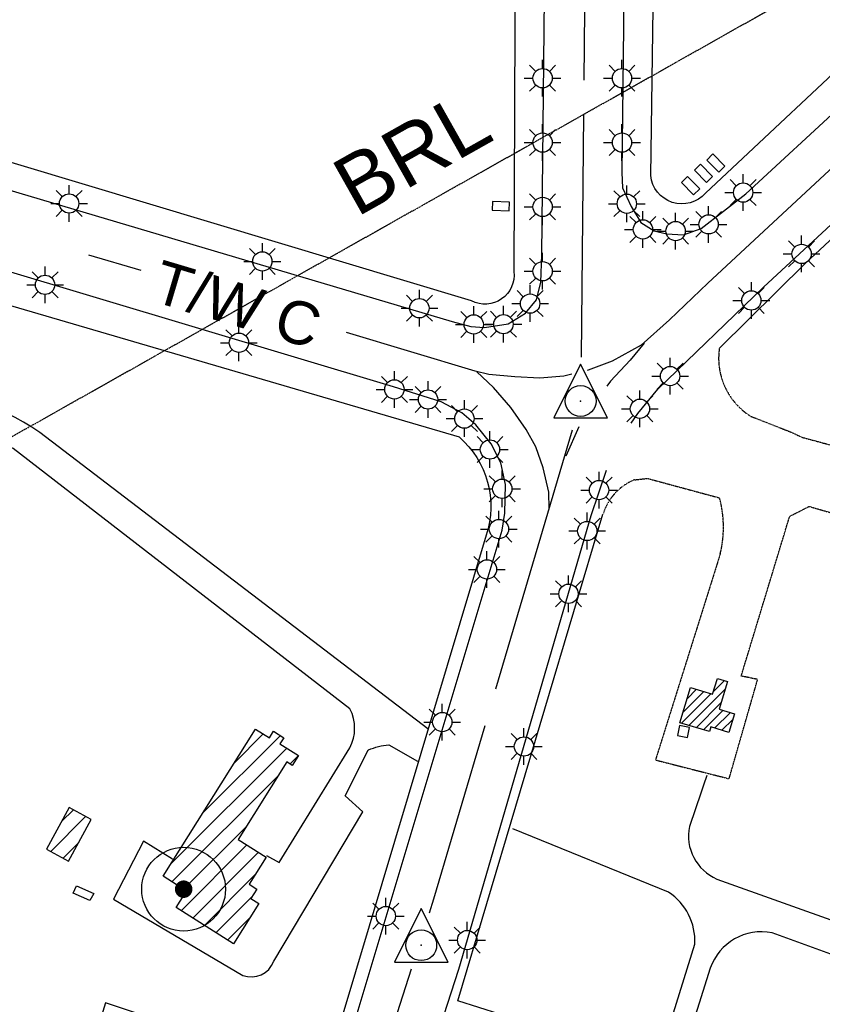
# Model space of a CAD drawing. Header units: feet. Extents: x 0 to 208040, y 0 to 211214.
# Tile 48 of 71: x 196863 to 197611, y 199630 to 200549. Entities that reach past the tile are written whole.
import ezdxf
from ezdxf.enums import TextEntityAlignment as Align

# ---------------------------------------------------------------- set-up
doc = ezdxf.new("R2010")
doc.units = ezdxf.units.FT
doc.header["$LTSCALE"] = 0.5
doc.header["$MEASUREMENT"] = 0
doc.header["$XCLIPFRAME"] = 0
doc.linetypes.add('HIDDEN2', pattern=[0.1875, 0.125, -0.0625])
doc.linetypes.add('PHANTOM2', pattern=[1.25, 0.625, -0.125, 0.125, -0.125, 0.125, -0.125])
doc.layers.get('0').update_dxf_attribs({"linetype": 'CONTINUOUS'})
for name, color, linetype in [('1-SIGNS', 5, 'CONTINUOUS'), ('ABBANDONTW', 5, 'HIDDEN2'), ('AIR-MARKING', 5, 'CONTINUOUS'), ('AIR-MARKINGADD', 5, 'CONTINUOUS'), ('AIR-PAVED-T', 7, 'CONTINUOUS'), ('BEACON', 5, 'CONTINUOUS'), ('f-apboundarytext', 42, 'CONTINUOUS'), ('F-BRL', 110, 'PHANTOM2'), ('F-BRLTEXT', 42, 'PHANTOM2'), ('HV-CONTROL', 11, 'CONTINUOUS'), ('image', 7, 'CONTINUOUS'), ('MA-BLDG', 11, 'CONTINUOUS'), ('MA-BLDGHATCH', 11, 'CONTINUOUS'), ('MI-BLDG', 11, 'CONTINUOUS'), ('R-PAVED', 11, 'CONTINUOUS'), ('RUNWAYLIGHTS', 11, 'CONTINUOUS'), ('TAXIWYPAVED', 5, 'CONTINUOUS'), ('Water', 5, 'CONTINUOUS')]:
    doc.layers.add(name, color=color, linetype=linetype)
doc.styles.add('ARIAL', font='ARIAL.TTF')
picture_1 = doc.add_image_def('image1.jpg', size_in_pixel=(2000, 2400))

# ---------------------------------------------------------------- blocks, each defined once
blk = doc.blocks.new('HV-CONTROL', base_point=(0.04, 18.84))
blk.add_lwpolyline([(-25.11, 3.17), (24.89, 3.17), (-0.11, 53.17)], close=True)
blk.add_circle((-0.1, 18.84), 14.38)
blk.add_point((-0.1, 18.84))

msp = doc.modelspace()

# ---------------------------------------------------------------- hatches: boundary and pattern name
at = {"layer": 'MA-BLDGHATCH'}
h = msp.add_hatch(dxfattribs=at)
h.set_pattern_fill('ANSI31', color=256, scale=100, style=0)
h.paths.add_polyline_path([(196929.28, 199802.63), (196908.85, 199813.87), (196887.6, 199775.27), (196908.04, 199764.03)])
at = {"layer": 'Water'}
h = msp.add_hatch(dxfattribs=at)
h.set_pattern_fill('DOTS', color=256, scale=200, angle=20, style=0)
edge = h.paths.add_edge_path()
edge.add_line((196741.24, 200506.54), (196733.19, 200508.29))
edge.add_line((196733.19, 200508.29), (196719.51, 200518.38))
edge.add_line((196719.51, 200518.38), (196712.29, 200522.51))
edge.add_line((196712.29, 200522.51), (196695.82, 200529.9))
edge.add_line((196695.82, 200529.9), (196679.46, 200535.91))
edge.add_line((196679.46, 200535.91), (196664.75, 200544.2))
edge.add_line((196664.75, 200544.2), (196660.92, 200551.51))
edge.add_line((196660.92, 200551.51), (196662.12, 200559.62))
edge.add_line((196662.12, 200559.62), (196664.42, 200567.6))
edge.add_line((196664.42, 200567.6), (196668.31, 200575.13))
edge.add_line((196668.31, 200575.13), (196674.03, 200581.89))
edge.add_line((196674.03, 200581.89), (196694.21, 200597.16))
edge.add_line((196694.21, 200597.16), (196768.63, 200641.93))
edge.add_line((196768.63, 200641.93), (196807.04, 200669.95))
edge.add_line((196807.04, 200669.95), (196817.29, 200673.52))
edge.add_line((196817.29, 200673.52), (196823.52, 200674.65))
edge.add_line((196823.52, 200674.65), (196832.94, 200677.69))
edge.add_line((196832.94, 200677.69), (196847.85, 200687.8))
edge.add_line((196847.85, 200687.8), (196878.56, 200706.26))
edge.add_line((196878.56, 200706.26), (196884.94, 200711.57))
edge.add_line((196884.94, 200711.57), (196892.78, 200717.28))
edge.add_line((196892.78, 200717.28), (196899.89, 200723.03))
edge.add_line((196899.89, 200723.03), (196906.46, 200726.31))
edge.add_line((196906.46, 200726.31), (196924.64, 200736.42))
edge.add_line((196924.64, 200736.42), (196957.12, 200753.57))
edge.add_line((196957.12, 200753.57), (196965.74, 200759.18))
edge.add_line((196965.74, 200759.18), (197105.19, 200838.8))
edge.add_line((197105.19, 200838.8), (197130.66, 200849.89))
edge.add_line((197130.66, 200849.89), (197137.97, 200853.72))
edge.add_line((197137.97, 200853.72), (197148.97, 200858.51))
edge.add_line((197148.97, 200858.51), (197161.6, 200865.58))
edge.add_line((197161.6, 200865.58), (197194.7, 200885.68))
edge.add_line((197194.7, 200885.68), (197201.66, 200891.21))
edge.add_line((197201.66, 200891.21), (197208.97, 200895.04))
edge.add_line((197208.97, 200895.04), (197216.56, 200891.69))
edge.add_line((197216.56, 200891.69), (197214.27, 200883.71))
edge.add_line((197214.27, 200883.71), (197206.59, 200879.09))
edge.add_line((197206.59, 200879.09), (197198.13, 200874.84))
edge.add_line((197198.13, 200874.84), (197190.69, 200869.93))
edge.add_line((197190.69, 200869.93), (197176.87, 200859.7))
edge.add_line((197176.87, 200859.7), (197129.66, 200834.06))
edge.add_line((197129.66, 200834.06), (197096.04, 200811.82))
edge.add_line((197096.04, 200811.82), (197016.48, 200770.11))
edge.add_line((197016.48, 200770.11), (196985.34, 200750.33))
edge.add_line((196985.34, 200750.33), (196929.29, 200721.86))
edge.add_line((196929.29, 200721.86), (196904.85, 200712.58))
edge.add_line((196904.85, 200712.58), (196897.48, 200708.2))
edge.add_line((196897.48, 200708.2), (196870.06, 200684.97))
edge.add_line((196870.06, 200684.97), (196853.07, 200673.45))
edge.add_line((196853.07, 200673.45), (196846.62, 200667.6))
edge.add_line((196846.62, 200667.6), (196838.72, 200658.61))
edge.add_line((196838.72, 200658.61), (196822.39, 200631.12))
edge.add_line((196822.39, 200631.12), (196795.23, 200590.05))
edge.add_line((196795.23, 200590.05), (196788.07, 200583.89))
edge.add_line((196788.07, 200583.89), (196780.02, 200578.92))
edge.add_arc((196843.77, 200501.53), 100.27, 129.47504, 160.59367)
edge.add_line((196749.19, 200534.84), (196741.24, 200506.54))
h.paths.add_polyline_path([(197699.59, 200631.62), (197693.45, 200626), (197668.56, 200607.97), (197661.24, 200601.67), (197647.16, 200586.8), (197630.76, 200573.29), (197622.9, 200569.52), (197615.5, 200574.49), (197616.98, 200582.57), (197631.12, 200595.51), (197638.01, 200600.49), (197655.5, 200616.35), (197666.35, 200629.4), (197673.7, 200635.97), (197681.95, 200638.32), (197689.38, 200633.62)])
h.paths.add_polyline_path([(197526.02, 200633.85), (197524.09, 200635.31), (197518.23, 200641.76), (197515.34, 200650.06), (197515.19, 200658.33), (197518.27, 200675.56), (197519.63, 200692.18), (197524.61, 200685.28), (197530.86, 200679.89), (197532.91, 200671.41), (197535.22, 200653.27), (197535.64, 200644.98), (197533.59, 200636.69), (197527.45, 200631.08)])
h.paths.add_polyline_path([(197589.57, 201099.49), (197585.24, 201088.22), (197580.77, 201082.35), (197575.96, 201078.57), (197566.69, 201074.8), (197544.96, 201067.79), (197536.82, 201066.25), (197537, 201075.02), (197542.9, 201080.94), (197556.39, 201090.66), (197563.25, 201094.1)])
h.paths.add_polyline_path([(197830.86, 201012.91), (197851.96, 200986.02), (197868.52, 200955.53), (197880.61, 200938.74), (197896.6, 200910.51), (197912.52, 200886.42), (197919.38, 200881.51), (197936.9, 200873.72), (197945.07, 200873.05), (197932.45, 200861.31), (197924.93, 200858.05), (197901.84, 200884.35), (197832.46, 201005.31)])
h.paths.add_polyline_path([(197815.04, 200397.33), (197796.06, 200380.55), (197771.91, 200356.93), (197765.01, 200351.95), (197749.19, 200345.8), (197751.57, 200354.6), (197774.68, 200378.61), (197787.28, 200395.02), (197792.95, 200401.25), (197801.54, 200409.05), (197808.68, 200413.73), (197817.13, 200415.51), (197819.51, 200407.54), (197814.63, 200400.95)])

# ---------------------------------------------------------------- linework, layer by layer
at = {"layer": '1-SIGNS'}
for p, q in [((197508.67, 200423.35), (197502.97, 200417.73)), ((197502.97, 200417.73), (197514.2, 200406.33)), ((197519.9, 200411.95), (197508.67, 200423.35)), ((197497.17, 200413.85), (197491.47, 200408.23)), ((197491.47, 200408.23), (197502.7, 200396.83)), ((197508.4, 200402.45), (197497.17, 200413.85)), ((197514.2, 200406.33), (197519.9, 200411.95)), ((197485.17, 200402.35), (197479.47, 200396.73)), ((197479.47, 200396.73), (197490.7, 200385.33)), ((197496.4, 200390.95), (197485.17, 200402.35)), ((197502.7, 200396.83), (197508.4, 200402.45)), ((197490.7, 200385.33), (197496.4, 200390.95)), ((197303.29, 200379.05), (197302.9, 200371.06)), ((197319.27, 200378.27), (197303.29, 200379.05)), ((197318.88, 200370.28), (197319.27, 200378.27)), ((197302.9, 200371.06), (197318.88, 200370.28))]:
    msp.add_line(p, q, dxfattribs=at)
at = {"layer": 'ABBANDONTW', "elevation": 14.38}
for points in [[(197591.54, 200159.28), (197660.31, 200140.65, 0.372139), (197717.37, 200163.5), (197741.82, 200242.32), (197729.41, 200261.06), (197770.74, 200297.39), (197796.07, 200319.64), (197813.37, 200324.25), (197843.53, 200318.85), (197802.56, 200141.88, 0.229983), (197828.31, 200093.29), (198034.36, 200030.28, 0.439383), (198080.28, 200083), (198068.58, 200122.28), (198096.4, 200227.92), (198291.84, 200182.63), (198238.07, 200083.36, 0.340781)], [(197514.75, 200242.08, 0.297439), (197544.03, 200178.76), (197581.64, 200163.99), (197591.54, 200159.28)]]:
    msp.add_lwpolyline(points, format="xyb", dxfattribs=at)
at = {"layer": 'AIR-MARKING'}
for p, q in [((197431.69, 201173.76), (197423.95, 200406.14)), ((197539.58, 200386.25, 4), (198240.13, 201035.44, 4)), ((197349.14, 200329.27), (197356.72, 201017.29)), ((197423.95, 200406.14, 4), (197424.5, 200391.79, 4)), ((197424.5, 200391.79, 4), (197432.4, 200374.39, 4)), ((197497.66, 200353.96, 4), (197539.58, 200386.25, 4)), ((197432.4, 200374.39, 4), (197441.42, 200359.61, 4)), ((197441.42, 200359.61, 4), (197453.96, 200351.57, 4)), ((197453.96, 200351.57, 4), (197465.47, 200348.87, 4)), ((197481.3, 200347.87, 4), (197497.66, 200353.96, 4)), ((197465.47, 200348.87, 4), (197481.3, 200347.87, 4)), ((197348.41, 200303.79, 4), (197349.14, 200329.27, 4)), ((197344.31, 200287.22, 4), (197348.41, 200303.79, 4)), ((197334.1, 200274.92, 4), (197344.31, 200287.22, 4)), ((197317.84, 200264.97, 4), (197334.1, 200274.92, 4)), ((197265.58, 200267.14, 4), (197283.18, 200262.36, 4)), ((197283.18, 200262.36, 4), (197295.99, 200261.44, 4)), ((197295.99, 200261.44, 4), (197317.84, 200264.97, 4)), ((197255.59, 200192.15, 4), (197211.04, 200206.34, 4)), ((197274.76, 200181.97, 4), (197255.59, 200192.15, 4)), ((197287.77, 200170.86, 4), (197274.76, 200181.97, 4)), ((197302.21, 200152.98, 4), (197287.77, 200170.86, 4)), ((197311.18, 200135.45, 4), (197302.21, 200152.98, 4)), ((197315.45, 200115.17, 4), (197311.18, 200135.45, 4)), ((197314.86, 200088.58, 4), (197315.45, 200115.17, 4)), ((197312.21, 200072.67, 4), (197314.86, 200088.58, 4)), ((197171.75, 199604.23, 4), (197312.21, 200072.67, 4))]:
    msp.add_line(p, q, dxfattribs=at)
for points, elevation in [([(197432.7, 200172.33), (197438.68, 200181.25), (197457.43, 200204.2), (197555.8, 200299.21), (198420.9, 201100.84), (198548.56, 201219.84)], 10.75), ([(197388.74, 200492.17), (197389.4, 200557.9)], 10.28), ([(197386.12, 200233.74), (197388.42, 200460.44)], 10.28), ([(197634.65, 200424.14), (197504.16, 200302.91), (197468.33, 200268.56), (197442, 200245.2), (197414.71, 200230.19), (197392.58, 200221.74), (197391.53, 200221.49)], 11.37), ([(197377.35, 200217.95), (197369.94, 200216.1), (197347.46, 200214.29), (197323.98, 200215.62), (197299.77, 200217.85), (197287.21, 200220.95), (197167.25, 200257)], 11.37), ([(197444.78, 200246.8), (197431.57, 200231), (197413.37, 200211.38), (197409.81, 200206.98)], 13.56), ([(197355.98, 200092.37), (197355.86, 200108.05), (197350.49, 200130.66), (197343.69, 200150.4), (197334.55, 200166.57), (197320.4, 200186.89), (197304.13, 200205.53), (197288.77, 200220.22)], 13.01), ([(197383.92, 200169.03), (197371.55, 200141.7)], 13.56), ([(197244.55, 199715.83), (197248.76, 199728.96), (197296.41, 199890.44)], 10.28), ([(196999.66, 198952.16), (197227.81, 199663.62)], 10.28)]:
    msp.add_lwpolyline(points, dxfattribs=dict(at, elevation=elevation))
at = {"layer": 'AIR-MARKINGADD'}
msp.add_line((197018.47, 198888.02, 10.28), (197272.01, 199663.08, 10.75), dxfattribs=at)
at = {"layer": 'BEACON', "const_width": 7.92}
msp.add_lwpolyline([(197011.98, 199735.37, 1), (197018.88, 199740.2, 1)], format="xyb", close=True, dxfattribs=at)
at = {"layer": 'BEACON'}
msp.add_circle((197015.43, 199737.79), 39.04, dxfattribs=at)
at = {"layer": 'MA-BLDG'}
for points, elevation in [([(197095.33, 199878.91), (197099.17, 199885.01), (197108.73, 199879), (197105.12, 199873.26), (197122.43, 199862.38), (197116.64, 199853.16), (197111.48, 199856.4), (197066.14, 199784.23), (197092.29, 199767.8), (197076.36, 199742.43), (197083.57, 199737.9), (197078.07, 199729.14), (197085.58, 199724.43), (197062.04, 199686.96), (197008.52, 199720.58), (197018.22, 199736.03), (196996.18, 199749.87), (197082.35, 199887.06)], 24.21), ([(196908.85, 199813.87), (196887.6, 199775.27), (196908.04, 199764.03), (196929.28, 199802.63)], 18.47)]:
    msp.add_lwpolyline(points, close=True, dxfattribs=dict(at, elevation=elevation))
at = {"layer": 'MI-BLDG'}
msp.add_lwpolyline([(196928.09, 199727.22), (196912.49, 199734.2), (196915.6, 199741.08), (196931.66, 199733.65)], close=True, dxfattribs=at)
at = {"layer": 'R-PAVED'}
msp.add_line((197512.54, 199747.27), (197916.7, 199602.38), dxfattribs=at)
for points, elevation in [([(197242.91, 199887.37), (196881.25, 200163.74, 0.208852), (196612.35, 200210.88), (196507.1, 200191.93, -0.018647), (196500, 200192.17)], 11.92), ([(197092.59, 199769.18), (197104.48, 199762.59), (197170.39, 199869.63, 0.241778), (197170.44, 199905.91), (196856.43, 200148.73, 0.199834), (196611.31, 200182.69), (196500, 200160.36)], 24.48), ([(197004.93, 199765.92), (196977.87, 199782.65), (196949.92, 199728.42), (197070.66, 199657.36, 0.410373), (197099.39, 199670.55), (197182.49, 199809.97), (197166.05, 199824.78), (197187.45, 199867.4), (197187.72, 199867.37), (197187.75, 199867.64, -0.089698), (197206.71, 199872.33), (197206.71, 199872.33), (197233.34, 199857.28)], 27.21), ([(197413.32, 199587.89), (197419.2, 199588.14, 0.378015), (197467.71, 199608.4), (197491.8, 199686.44), (197491.83, 199686.71, 0.270743), (197467.41, 199734.87), (197322.23, 199794.17)], 30.22), ([(197444.2, 199016.76, 0.193495), (197477.19, 199009.74), (197726, 199041.32, 0.117457), (197751.68, 199054.31, 0.211037), (197758.91, 199066.95), (197836.13, 199437.38), (197861.31, 199558.18), (197861.34, 199558.45), (197861.9, 199560.86, 0.287139), (197840.71, 199596.55), (197563.94, 199697.1, 0.373669), (197506.28, 199664.15), (197446.01, 199472.36), (197436.92, 199476.98, 0.361249), (197428.39, 199495.29)], 13.83)]:
    msp.add_lwpolyline(points, format="xyb", dxfattribs=dict(at, elevation=elevation))
msp.add_arc((197529.63, 199787.48), 43.69, 168.21639, 246.98043, dxfattribs=at)
at = {"layer": 'RUNWAYLIGHTS'}
for p, q in [((197350, 200503), (197350, 200511.1)), ((197424, 200503), (197424, 200511.1)), ((197343.64, 200500.36), (197337.91, 200506.09)), ((197356.36, 200500.36), (197362.09, 200506.09)), ((197417.64, 200500.36), (197411.91, 200506.09)), ((197430.36, 200500.36), (197436.09, 200506.09)), ((197332.9, 200494), (197341, 200494)), ((197359, 200494), (197367.1, 200494)), ((197406.9, 200494), (197415, 200494)), ((197433, 200494), (197441.1, 200494)), ((197343.64, 200487.64), (197337.91, 200481.91)), ((197350, 200476.9), (197350, 200485)), ((197356.36, 200487.64), (197362.09, 200481.91)), ((197417.64, 200487.64), (197411.91, 200481.91)), ((197424, 200476.9), (197424, 200485)), ((197430.36, 200487.64), (197436.09, 200481.91)), ((197343.64, 200440.36), (197337.91, 200446.09)), ((197350, 200443), (197350, 200451.1)), ((197356.36, 200440.36), (197362.09, 200446.09)), ((197417.64, 200440.36), (197411.91, 200446.09)), ((197424, 200443), (197424, 200451.1)), ((197430.36, 200440.36), (197436.09, 200446.09)), ((197332.9, 200434), (197341, 200434)), ((197359, 200434), (197367.1, 200434)), ((197406.9, 200434), (197415, 200434)), ((197433, 200434), (197441.1, 200434)), ((197343.64, 200427.64), (197337.91, 200421.91)), ((197350, 200416.9), (197350, 200425)), ((197356.36, 200427.64), (197362.09, 200421.91)), ((197417.64, 200427.64), (197411.91, 200421.91)), ((197424, 200416.9), (197424, 200425)), ((197430.36, 200427.64), (197436.09, 200421.91)), ((197530.57, 200393.74, 11.08), (197524.84, 200399.47, 11.08)), ((197536.93, 200396.38, 11.08), (197536.93, 200404.48, 11.08)), ((197543.3, 200393.74, 11.08), (197549.02, 200399.47, 11.08)), ((196902.31, 200383.55, 9.15), (196896.59, 200389.28, 9.15)), ((196908.68, 200386.19, 9.15), (196908.68, 200394.29, 9.15)), ((196915.04, 200383.55, 9.15), (196920.77, 200389.28, 9.15)), ((197350, 200383), (197350, 200391.1)), ((197422.14, 200383.36), (197416.41, 200389.09)), ((197428.5, 200386), (197428.5, 200394.1)), ((197434.86, 200383.36), (197440.59, 200389.09)), ((197519.83, 200387.38, 11.08), (197527.93, 200387.38, 11.08)), ((197545.93, 200387.38, 11.08), (197554.03, 200387.38, 11.08)), ((197343.64, 200380.36), (197337.91, 200386.09)), ((197356.36, 200380.36), (197362.09, 200386.09)), ((197530.57, 200381.01, 11.08), (197524.84, 200375.28, 11.08)), ((197536.93, 200370.28, 11.08), (197536.93, 200378.38, 11.08)), ((197543.3, 200381.01, 11.08), (197549.02, 200375.28, 11.08)), ((196891.58, 200377.19, 9.15), (196899.68, 200377.19, 9.15)), ((196902.31, 200370.83, 9.15), (196896.59, 200365.1, 9.15)), ((196915.04, 200370.83, 9.15), (196920.77, 200365.1, 9.15)), ((196917.68, 200377.19, 9.15), (196925.78, 200377.19, 9.15)), ((197332.9, 200374), (197341, 200374)), ((197359, 200374), (197367.1, 200374)), ((197411.4, 200377), (197419.5, 200377)), ((197422.14, 200370.64), (197416.41, 200364.91)), ((197434.86, 200370.64), (197440.59, 200364.91)), ((197437.5, 200377), (197445.6, 200377)), ((197443.5, 200362), (197443.5, 200370.1)), ((197498.4, 200364.11, 11.35), (197492.67, 200369.84, 11.35)), ((197504.76, 200366.74, 11.35), (197504.76, 200374.84, 11.35)), ((197511.13, 200364.11, 11.35), (197516.86, 200369.84, 11.35)), ((196908.68, 200360.09, 9.15), (196908.68, 200368.19, 9.15)), ((197343.64, 200367.64), (197337.91, 200361.91)), ((197350, 200356.9), (197350, 200365)), ((197356.36, 200367.64), (197362.09, 200361.91)), ((197428.5, 200359.9), (197428.5, 200368)), ((197437.14, 200359.36), (197431.41, 200365.09)), ((197449.86, 200359.36), (197455.59, 200365.09)), ((197467.64, 200357.86), (197461.91, 200363.59)), ((197474, 200360.5), (197474, 200368.6)), ((197480.36, 200357.86), (197486.09, 200363.59)), ((197426.4, 200353), (197434.5, 200353)), ((197452.5, 200353), (197460.6, 200353)), ((197456.9, 200351.5), (197465, 200351.5)), ((197483, 200351.5), (197491.1, 200351.5)), ((197487.66, 200357.74, 11.35), (197495.76, 200357.74, 11.35)), ((197498.4, 200351.38, 11.35), (197492.67, 200345.65, 11.35)), ((197511.13, 200351.38, 11.35), (197516.86, 200345.65, 11.35)), ((197513.76, 200357.74, 11.35), (197521.86, 200357.74, 11.35)), ((197437.14, 200346.64), (197431.41, 200340.91)), ((197443.5, 200335.9), (197443.5, 200344)), ((197449.86, 200346.64), (197455.59, 200340.91)), ((197467.64, 200345.14), (197461.91, 200339.41)), ((197474, 200334.4), (197474, 200342.5)), ((197480.36, 200345.14), (197486.09, 200339.41)), ((197504.76, 200340.64, 11.35), (197504.76, 200348.74, 11.35)), ((197585.06, 200336.52, 11.09), (197579.33, 200342.25, 11.09)), ((197591.43, 200339.16, 11.09), (197591.43, 200347.26, 11.09)), ((197597.79, 200336.52, 11.09), (197603.52, 200342.25, 11.09)), ((197343.64, 200320.36), (197337.91, 200326.09)), ((197350, 200323), (197350, 200331.1)), ((197356.36, 200320.36), (197362.09, 200326.09)), ((197574.33, 200330.16, 11.09), (197582.43, 200330.16, 11.09)), ((197585.06, 200323.8, 11.09), (197579.33, 200318.07, 11.09)), ((197597.79, 200323.8, 11.09), (197603.52, 200318.07, 11.09)), ((197600.43, 200330.16, 11.09), (197608.53, 200330.16, 11.09)), ((196886.23, 200310.37, 9.3), (196886.23, 200318.47, 9.3)), ((197332.9, 200314), (197341, 200314)), ((197359, 200314), (197367.1, 200314)), ((197591.43, 200313.06, 11.09), (197591.43, 200321.16, 11.09)), ((196879.87, 200307.74, 9.3), (196874.14, 200313.46, 9.3)), ((196892.6, 200307.74, 9.3), (196898.33, 200313.46, 9.3)), ((197343.64, 200307.64), (197337.91, 200301.91)), ((197350, 200296.9), (197350, 200305)), ((197356.36, 200307.64), (197362.09, 200301.91)), ((196869.13, 200301.37, 9.3), (196877.23, 200301.37, 9.3)), ((196895.23, 200301.37, 9.3), (196903.33, 200301.37, 9.3)), ((197235.16, 200288.53, 11.07), (197235.16, 200296.63, 11.07)), ((197331.99, 200290.19, 11.25), (197326.26, 200295.92, 11.25)), ((197338.36, 200292.83, 11.25), (197338.36, 200300.93, 11.25)), ((197344.72, 200290.19, 11.25), (197350.45, 200295.92, 11.25)), ((197538.2, 200293.14, 11.39), (197532.47, 200298.86, 11.39)), ((197544.56, 200295.77, 11.39), (197544.56, 200303.87, 11.39)), ((197550.93, 200293.14, 11.39), (197556.66, 200298.86, 11.39)), ((196879.87, 200295.01, 9.3), (196874.14, 200289.28, 9.3)), ((196886.23, 200284.27, 9.3), (196886.23, 200292.37, 9.3)), ((196892.6, 200295.01, 9.3), (196898.33, 200289.28, 9.3)), ((197228.79, 200285.9, 11.07), (197223.06, 200291.63, 11.07)), ((197241.52, 200285.9, 11.07), (197247.25, 200291.63, 11.07)), ((197527.46, 200286.77, 11.39), (197535.56, 200286.77, 11.39)), ((197553.56, 200286.77, 11.39), (197561.66, 200286.77, 11.39)), ((197218.06, 200279.53, 11.07), (197226.16, 200279.53, 11.07)), ((197244.16, 200279.53, 11.07), (197252.26, 200279.53, 11.07)), ((197285.8, 200273.41, 11.34), (197285.8, 200281.51, 11.34)), ((197313.51, 200273.62, 11.26), (197313.51, 200281.72, 11.26)), ((197321.26, 200283.83, 11.25), (197329.36, 200283.83, 11.25)), ((197331.99, 200277.46, 11.25), (197326.26, 200271.74, 11.25)), ((197344.72, 200277.46, 11.25), (197350.45, 200271.74, 11.25)), ((197347.36, 200283.83, 11.25), (197355.46, 200283.83, 11.25)), ((197538.2, 200280.41, 11.39), (197532.47, 200274.68, 11.39)), ((197544.56, 200269.67, 11.39), (197544.56, 200277.77, 11.39)), ((197550.93, 200280.41, 11.39), (197556.66, 200274.68, 11.39)), ((197228.79, 200273.17, 11.07), (197223.06, 200267.44, 11.07)), ((197235.16, 200262.43, 11.07), (197235.16, 200270.53, 11.07)), ((197241.52, 200273.17, 11.07), (197247.25, 200267.44, 11.07)), ((197279.43, 200270.77, 11.34), (197273.71, 200276.5, 11.34)), ((197292.16, 200270.77, 11.34), (197297.89, 200276.5, 11.34)), ((197307.14, 200270.98, 11.26), (197301.41, 200276.71, 11.26)), ((197319.87, 200270.98, 11.26), (197325.6, 200276.71, 11.26)), ((197338.36, 200266.73, 11.25), (197338.36, 200274.83, 11.25)), ((197268.7, 200264.41, 11.34), (197276.8, 200264.41, 11.34)), ((197294.8, 200264.41, 11.34), (197302.9, 200264.41, 11.34)), ((197296.41, 200264.62, 11.26), (197304.51, 200264.62, 11.26)), ((197322.51, 200264.62, 11.26), (197330.61, 200264.62, 11.26)), ((197279.43, 200258.05, 11.34), (197273.71, 200252.32, 11.34)), ((197285.8, 200247.31, 11.34), (197285.8, 200255.41, 11.34)), ((197292.16, 200258.05, 11.34), (197297.89, 200252.32, 11.34)), ((197307.14, 200258.26, 11.26), (197301.41, 200252.53, 11.26)), ((197313.51, 200247.52, 11.26), (197313.51, 200255.62, 11.26)), ((197319.87, 200258.26, 11.26), (197325.6, 200252.53, 11.26)), ((197060.61, 200241.02, 10.17), (197054.89, 200235.29, 10.17)), ((197073.34, 200241.02, 10.17), (197079.07, 200235.29, 10.17)), ((197066.98, 200230.28, 10.17), (197066.98, 200238.38, 10.17)), ((197468.86, 200225.23, 11.68), (197468.86, 200233.33, 11.68)), ((197462.49, 200222.59, 11.68), (197456.76, 200228.32, 11.68)), ((197475.22, 200222.59, 11.68), (197480.95, 200228.32, 11.68)), ((197205.5, 200210.21, 10.8), (197199.77, 200215.93, 10.8)), ((197211.86, 200212.84, 10.8), (197211.86, 200220.94, 10.8)), ((197218.22, 200210.21, 10.8), (197223.95, 200215.93, 10.8)), ((197451.76, 200216.23, 11.68), (197459.86, 200216.23, 11.68)), ((197477.86, 200216.23, 11.68), (197485.96, 200216.23, 11.68)), ((197194.76, 200203.84, 10.8), (197202.86, 200203.84, 10.8)), ((197220.86, 200203.84, 10.8), (197228.96, 200203.84, 10.8)), ((197236.83, 200200.82, 10.99), (197231.1, 200206.54, 10.99)), ((197243.19, 200203.45, 10.99), (197243.19, 200211.55, 10.99)), ((197249.56, 200200.82, 10.99), (197255.28, 200206.54, 10.99)), ((197462.49, 200209.87, 11.68), (197456.76, 200204.14, 11.68)), ((197468.86, 200199.13, 11.68), (197468.86, 200207.23, 11.68)), ((197475.22, 200209.87, 11.68), (197480.95, 200204.14, 11.68)), ((197205.5, 200197.48, 10.8), (197199.77, 200191.75, 10.8)), ((197211.86, 200186.74, 10.8), (197211.86, 200194.84, 10.8)), ((197218.22, 200197.48, 10.8), (197223.95, 200191.75, 10.8)), ((197226.09, 200194.45, 10.99), (197234.19, 200194.45, 10.99)), ((197252.19, 200194.45, 10.99), (197260.29, 200194.45, 10.99)), ((197434.34, 200192.15, 11.96), (197428.61, 200197.87, 11.96)), ((197440.71, 200194.78, 11.96), (197440.71, 200202.88, 11.96)), ((197447.07, 200192.15, 11.96), (197452.8, 200197.87, 11.96)), ((197236.83, 200188.09, 10.99), (197231.1, 200182.36, 10.99)), ((197243.19, 200177.35, 10.99), (197243.19, 200185.45, 10.99)), ((197249.56, 200188.09, 10.99), (197255.28, 200182.36, 10.99)), ((197270.74, 200182.95, 11.18), (197265.01, 200188.68, 11.18)), ((197277.1, 200185.59, 11.18), (197277.1, 200193.69, 11.18)), ((197283.46, 200182.95, 11.18), (197289.19, 200188.68, 11.18)), ((197423.61, 200185.78, 11.96), (197431.71, 200185.78, 11.96)), ((197449.71, 200185.78, 11.96), (197457.81, 200185.78, 11.96)), ((197260, 200176.59, 11.18), (197268.1, 200176.59, 11.18)), ((197286.1, 200176.59, 11.18), (197294.2, 200176.59, 11.18)), ((197434.34, 200179.42, 11.96), (197428.61, 200173.69, 11.96)), ((197440.71, 200168.68, 11.96), (197440.71, 200176.78, 11.96)), ((197447.07, 200179.42, 11.96), (197452.8, 200173.69, 11.96)), ((197270.74, 200170.23, 11.18), (197265.01, 200164.5, 11.18)), ((197277.1, 200159.49, 11.18), (197277.1, 200167.59, 11.18)), ((197283.46, 200170.23, 11.18), (197289.19, 200164.5, 11.18)), ((197294.59, 200154.15, 11.19), (197288.86, 200159.87, 11.19)), ((197300.95, 200156.78, 11.19), (197300.95, 200164.88, 11.19)), ((197307.32, 200154.15, 11.19), (197313.05, 200159.87, 11.19)), ((197283.85, 200147.78, 11.19), (197291.95, 200147.78, 11.19)), ((197294.59, 200141.42, 11.19), (197288.86, 200135.69, 11.19)), ((197307.32, 200141.42, 11.19), (197313.05, 200135.69, 11.19)), ((197309.95, 200147.78, 11.19), (197318.05, 200147.78, 11.19)), ((197300.95, 200130.68, 11.19), (197300.95, 200138.78, 11.19)), ((197306.01, 200117.52, 11.71), (197300.28, 200123.25, 11.71)), ((197312.37, 200120.16, 11.71), (197312.37, 200128.26, 11.71)), ((197318.74, 200117.52, 11.71), (197324.46, 200123.25, 11.71)), ((197396.23, 200116.33, 11.76), (197390.51, 200122.05, 11.76)), ((197402.6, 200118.96, 11.76), (197402.6, 200127.06, 11.76)), ((197408.96, 200116.33, 11.76), (197414.69, 200122.05, 11.76)), ((197295.27, 200111.16, 11.71), (197303.37, 200111.16, 11.71)), ((197306.01, 200104.79, 11.71), (197300.28, 200099.07, 11.71)), ((197318.74, 200104.79, 11.71), (197324.46, 200099.07, 11.71)), ((197321.37, 200111.16, 11.71), (197329.47, 200111.16, 11.71)), ((197385.5, 200109.96, 11.76), (197393.6, 200109.96, 11.76)), ((197396.23, 200103.6, 11.76), (197390.51, 200097.87, 11.76)), ((197408.96, 200103.6, 11.76), (197414.69, 200097.87, 11.76)), ((197411.6, 200109.96, 11.76), (197419.7, 200109.96, 11.76)), ((197312.37, 200094.06, 11.71), (197312.37, 200102.16, 11.71)), ((197402.6, 200092.86, 11.76), (197402.6, 200100.96, 11.76)), ((197302.97, 200079.95, 11.88), (197297.24, 200085.68, 11.88)), ((197309.33, 200082.59, 11.88), (197309.33, 200090.69, 11.88)), ((197315.7, 200079.95, 11.88), (197321.42, 200085.68, 11.88)), ((197391.6, 200080.8, 11.84), (197391.6, 200088.9, 11.84)), ((197385.24, 200078.16, 11.84), (197379.51, 200083.89, 11.84)), ((197397.97, 200078.16, 11.84), (197403.69, 200083.89, 11.84)), ((197292.23, 200073.59, 11.88), (197300.33, 200073.59, 11.88)), ((197302.97, 200067.22, 11.88), (197297.24, 200061.5, 11.88)), ((197315.7, 200067.22, 11.88), (197321.42, 200061.5, 11.88)), ((197318.33, 200073.59, 11.88), (197326.43, 200073.59, 11.88)), ((197374.5, 200071.8, 11.84), (197382.6, 200071.8, 11.84)), ((197400.6, 200071.8, 11.84), (197408.7, 200071.8, 11.84)), ((197309.33, 200056.49, 11.88), (197309.33, 200064.59, 11.88)), ((197385.24, 200065.43, 11.84), (197379.51, 200059.71, 11.84)), ((197391.6, 200054.7, 11.84), (197391.6, 200062.8, 11.84)), ((197397.97, 200065.43, 11.84), (197403.69, 200059.71, 11.84)), ((197291.78, 200042.36, 12.16), (197286.05, 200048.09, 12.16)), ((197298.14, 200045, 12.16), (197298.14, 200053.1, 12.16)), ((197304.51, 200042.36, 12.16), (197310.23, 200048.09, 12.16)), ((197281.04, 200036, 12.16), (197289.14, 200036, 12.16)), ((197291.78, 200029.63, 12.16), (197286.05, 200023.91, 12.16)), ((197304.51, 200029.63, 12.16), (197310.23, 200023.91, 12.16)), ((197307.14, 200036, 12.16), (197315.24, 200036, 12.16)), ((197374.15, 200022.26, 11.98), (197374.15, 200030.36, 11.98)), ((197298.14, 200018.9, 12.16), (197298.14, 200027, 12.16)), ((197367.79, 200019.63, 11.98), (197362.06, 200025.35, 11.98)), ((197380.52, 200019.63, 11.98), (197386.25, 200025.35, 11.98)), ((197357.05, 200013.26, 11.98), (197365.15, 200013.26, 11.98)), ((197383.15, 200013.26, 11.98), (197391.25, 200013.26, 11.98)), ((197367.79, 200006.9, 11.98), (197362.06, 200001.17, 11.98)), ((197374.15, 199996.16, 11.98), (197374.15, 200004.26, 11.98)), ((197380.52, 200006.9, 11.98), (197386.25, 200001.17, 11.98)), ((197256.52, 199902.62, 12.33), (197256.52, 199910.72, 12.33)), ((197250.15, 199899.99, 12.33), (197244.42, 199905.71, 12.33)), ((197262.88, 199899.99, 12.33), (197268.61, 199905.71, 12.33)), ((197239.42, 199893.62, 12.33), (197247.52, 199893.62, 12.33)), ((197265.52, 199893.62, 12.33), (197273.62, 199893.62, 12.33)), ((197250.15, 199887.26, 12.33), (197244.42, 199881.53, 12.33)), ((197256.52, 199876.52, 12.33), (197256.52, 199884.62, 12.33)), ((197262.88, 199887.26, 12.33), (197268.61, 199881.53, 12.33)), ((197326.28, 199877.25, 12.21), (197320.55, 199882.98, 12.21)), ((197332.64, 199879.89, 12.21), (197332.64, 199887.99, 12.21)), ((197339, 199877.25, 12.21), (197344.73, 199882.98, 12.21)), ((197315.54, 199870.89, 12.21), (197323.64, 199870.89, 12.21)), ((197326.28, 199864.52, 12.21), (197320.55, 199858.8, 12.21)), ((197339, 199864.52, 12.21), (197344.73, 199858.8, 12.21)), ((197341.64, 199870.89, 12.21), (197349.74, 199870.89, 12.21)), ((197332.64, 199853.79, 12.21), (197332.64, 199861.89, 12.21)), ((197203.84, 199721.73, 11.97), (197203.84, 199729.83, 11.97)), ((197197.48, 199719.09, 11.97), (197191.75, 199724.82, 11.97)), ((197210.2, 199719.09, 11.97), (197215.93, 199724.82, 11.97)), ((197186.74, 199712.73, 11.97), (197194.84, 199712.73, 11.97)), ((197212.84, 199712.73, 11.97), (197220.94, 199712.73, 11.97)), ((197197.48, 199706.36, 11.97), (197191.75, 199700.64, 11.97)), ((197203.84, 199695.63, 11.97), (197203.84, 199703.73, 11.97)), ((197210.2, 199706.36, 11.97), (197215.93, 199700.64, 11.97)), ((197273.38, 199696.75, 12.02), (197267.65, 199702.47, 12.02)), ((197279.74, 199699.38, 12.02), (197279.74, 199707.48, 12.02)), ((197286.11, 199696.75, 12.02), (197291.83, 199702.47, 12.02)), ((197262.64, 199690.38, 12.02), (197270.74, 199690.38, 12.02)), ((197288.74, 199690.38, 12.02), (197296.84, 199690.38, 12.02)), ((197273.38, 199684.02, 12.02), (197267.65, 199678.29, 12.02)), ((197279.74, 199673.28, 12.02), (197279.74, 199681.38, 12.02)), ((197286.11, 199684.02, 12.02), (197291.83, 199678.29, 12.02))]:
    msp.add_line(p, q, dxfattribs=at)
for centre in [(197350, 200494), (197424, 200494), (197350, 200434), (197424, 200434), (197536.93, 200387.38, 11.08), (196908.68, 200377.19, 9.15), (197350, 200374), (197428.5, 200377), (197443.5, 200353), (197474, 200351.5), (197504.76, 200357.74, 11.35), (197591.43, 200330.16, 11.09), (197350, 200314), (196886.23, 200301.37, 9.3), (197544.56, 200286.77, 11.39), (197235.16, 200279.53, 11.07), (197338.36, 200283.83, 11.25), (197285.8, 200264.41, 11.34), (197313.51, 200264.62, 11.26), (197468.86, 200216.23, 11.68), (197211.86, 200203.84, 10.8), (197243.19, 200194.45, 10.99), (197440.71, 200185.78, 11.96), (197277.1, 200176.59, 11.18), (197300.95, 200147.78, 11.19), (197312.37, 200111.16, 11.71), (197402.6, 200109.96, 11.76), (197309.33, 200073.59, 11.88), (197391.6, 200071.8, 11.84), (197298.14, 200036, 12.16), (197374.15, 200013.26, 11.98), (197256.52, 199893.62, 12.33), (197332.64, 199870.89, 12.21), (197203.84, 199712.73, 11.97), (197279.74, 199690.38, 12.02)]:
    msp.add_circle(centre, 9, dxfattribs=at)
at = {"layer": 'TAXIWYPAVED', "elevation": 9.68}
msp.add_lwpolyline([(197829.3, 200694.3), (197501.71, 200386.76, -0.660383), (197450.84, 200403.33), (197460.27, 201073.19), (197685.4, 201202.32)], format="xyb", dxfattribs=at)
at = {"layer": 'TAXIWYPAVED'}
for points, elevation in [([(198517.73, 201181.08), (197595.09, 200321.59), (197514.78, 200242.32)], 14.38), ([(197003.57, 199611.75), (196942.67, 199631.95), (196880.65, 199429.64)], 7.28)]:
    msp.add_lwpolyline(points, dxfattribs=dict(at, elevation=elevation))

# ---------------------------------------------------------------- block references
at = {"layer": 'HV-CONTROL'}
for p in [(197385.54, 200192.99), (197237, 199685.55)]:
    msp.add_blockref('HV-CONTROL', p, dxfattribs=at)

# ---------------------------------------------------------------- texts
at = {"layer": 'F-BRLTEXT', "style": 'ARIAL'}
msp.add_text('BRL', height=55, rotation=29.41833, dxfattribs=at).set_placement((197241.6, 200400.62), align=Align.CENTER)

# ---------------------------------------------------------------- pictures from other files: only their frames are drawn
at = {"layer": 'image'}
image = msp.add_image(picture_1, insert=(189577.44, 187001.22), size_in_units=(14997.83, 17997.4), rotation=0.6, dxfattribs=at)
image.set_boundary_path([(132.9958, 330.7145), (430.1918, 24.7652), (1020.8707, 15.748), (1441.6942, 2.418), (1679.783, 17.5807), (1693.604, 9.457), (1619.806, 230.7285), (1548.0138, 470.558), (1535.7632, 774.4237), (1569.4214, 992.353), (1639.4728, 1205.2621), (1591.9857, 1384.6007), (1519.7057, 1505.468), (1523.1421, 1667.603), (1504.6772, 1730.7556), (1672.9012, 1884.481), (1821.9704, 1931.6512), (1498.085, 2118.2972), (960.466, 2148.0741), (673.8946, 2165.3438), (458.4753, 2163.0878), (240.589, 2160.806), (87.0623, 2055.3775), (143.1584, 1779.8433), (140.6377, 1536.635), (138.2503, 1280.6923), (130.0788, 1093.1694), (219.456, 785.0437), (141.3796, 497.969), (132.9958, 330.7145)])
image.dxf.flags = 15

# ---------------------------------------------------------------- next in the draw order: wipeouts: each hides what was drawn before it
for points, layer in [([(196958.79, 200289.01), (197100.59, 200246.62), (197115.12, 200295.25), (196973.32, 200337.63)], 'AIR-PAVED-T'), ([(197380.64, 199871.6), (197517.08, 199829.44), (197539.95, 199903.47), (197403.52, 199945.62)], 'f-apboundarytext')]:
    msp.add_wipeout(points).dxf.layer = layer

# ---------------------------------------------------------------- next in the draw order: hatches: boundary and pattern name
at = {"layer": 'MA-BLDGHATCH'}
h = msp.add_hatch(dxfattribs=at)
h.set_pattern_fill('ANSI31', color=256, scale=50, style=0)
h.paths.add_polyline_path([(197522.39, 199931.5), (197512.87, 199934.35), (197508.49, 199919.76), (197487.87, 199925.94), (197477.97, 199892.93), (197505.43, 199884.69), (197506.75, 199889.11), (197523.67, 199884.03), (197528.9, 199901.46), (197514.66, 199905.73)])
h = msp.add_hatch(dxfattribs=at)
h.set_pattern_fill('ANSI31', color=256, scale=100, style=0)
h.paths.add_polyline_path([(197396.81, 199503.92), (197427.46, 199494.36), (197434.58, 199517.21), (197395.11, 199529.52), (197413.32, 199587.89), (197367.33, 199602.24), (197348.96, 199543.35), (197374.13, 199535.5), (197348.54, 199453.49), (197360.69, 199449.7), (197358.96, 199443.96), (197341.36, 199449.26), (197334.45, 199425.07), (197392.38, 199407.62), (197399.63, 199431.72), (197365.12, 199442.11), (197366.83, 199447.79), (197378.19, 199444.24)])
h.paths.add_polyline_path([(197582.37, 199603.23), (197539.98, 199615.02), (197536.77, 199603.46), (197567.6, 199594.89), (197547.24, 199521.66), (197501.96, 199534.25), (197498.74, 199522.69), (197555.59, 199506.89)])
h.paths.add_polyline_path([(197092.29, 199767.8), (197066.14, 199784.23), (197111.48, 199856.4), (197116.64, 199853.16), (197122.43, 199862.38), (197105.12, 199873.26), (197108.73, 199879), (197099.17, 199885.01), (197095.33, 199878.91), (197082.35, 199887.06), (196996.18, 199749.87), (197018.22, 199736.03), (197008.52, 199720.58), (197062.04, 199686.96), (197085.58, 199724.43), (197078.07, 199729.14), (197083.57, 199737.9), (197076.36, 199742.43)])

# ---------------------------------------------------------------- next in the draw order: linework, layer by layer
at = {"layer": 'ABBANDONTW', "elevation": 29.12}
msp.add_lwpolyline([(197406.54, 200088.3, -0.219794), (197435.51, 200119.5), (197447.76, 200120.84), (197514.94, 200102.67, -0.126953), (197515.52, 200050.38), (197513.5, 200043.96), (197455.22, 199858.31), (197523.85, 199840.8), (197550.44, 199933.39), (197535.13, 199936.53), (197580.31, 200085.53), (197598.41, 200094.72), (197875.11, 200015.07, -0.479867)], format="xyb", dxfattribs=at)
at = {"layer": 'AIR-MARKING'}
for p, q in [((196536.51, 200483.48, 4), (197265.58, 200267.14, 4)), ((197211.04, 200206.34, 4), (196515.13, 200414.75, 4))]:
    msp.add_line(p, q, dxfattribs=at)
for points, elevation in [([(196975.74, 200314.55), (196927.2, 200329.14)], 11.37), ([(197306.45, 199924.47), (197377.73, 200166.07)], 10.28), ([(197272.01, 199663.08), (197395.31, 200086.27), (197409.44, 200128.43)], 10.75)]:
    msp.add_lwpolyline(points, dxfattribs=dict(at, elevation=elevation))
at = {"layer": 'F-BRL', "ltscale": 2}
msp.add_line((196776.09, 200115.08), (200696.72, 202325.9), dxfattribs=at)
at = {"layer": 'MA-BLDG', "elevation": 24.48}
msp.add_lwpolyline([(197508.49, 199919.76), (197512.87, 199934.35), (197522.39, 199931.5), (197514.66, 199905.73), (197528.9, 199901.46), (197523.67, 199884.03), (197506.75, 199889.11), (197505.43, 199884.69), (197477.97, 199892.93), (197487.87, 199925.94)], close=True, dxfattribs=at)
at = {"layer": 'MA-BLDG'}
msp.add_lwpolyline([(197475.79, 199881.09), (197485.07, 199879.39), (197486.78, 199888.67), (197477.49, 199890.37)], close=True, dxfattribs=at)
at = {"layer": 'R-PAVED'}
msp.add_line((197503.02, 199843.74), (197486.86, 199796.4), dxfattribs=at)
at = {"layer": 'RUNWAYLIGHTS'}
for p, q in [((197082.41, 200329.58, 10.04), (197076.68, 200335.31, 10.04)), ((197088.77, 200332.21, 10.04), (197088.77, 200340.31, 10.04)), ((197095.13, 200329.58, 10.04), (197100.86, 200335.31, 10.04)), ((197071.67, 200323.21, 10.04), (197079.77, 200323.21, 10.04)), ((197097.77, 200323.21, 10.04), (197105.87, 200323.21, 10.04)), ((197082.41, 200316.85, 10.04), (197076.68, 200311.12, 10.04)), ((197088.77, 200306.11, 10.04), (197088.77, 200314.21, 10.04)), ((197095.13, 200316.85, 10.04), (197100.86, 200311.12, 10.04)), ((197060.61, 200253.74, 10.17), (197054.89, 200259.47, 10.17)), ((197066.98, 200256.38, 10.17), (197066.98, 200264.48, 10.17)), ((197073.34, 200253.74, 10.17), (197079.07, 200259.47, 10.17)), ((197049.88, 200247.38, 10.17), (197057.98, 200247.38, 10.17)), ((197075.98, 200247.38, 10.17), (197084.08, 200247.38, 10.17))]:
    msp.add_line(p, q, dxfattribs=at)
for centre in [(197088.77, 200323.21, 10.04), (197066.98, 200247.38, 10.17)]:
    msp.add_circle(centre, 9, dxfattribs=at)
at = {"layer": 'TAXIWYPAVED'}
for points, elevation in [([(196500, 200531.88), (197325.93, 201002.06), (197323.18, 200313.84, -0.610566), (197283.75, 200286.49), (196560.83, 200503.77, -0.068745), (196500, 200527.02)], 9.46), ([(196500, 200379.21, -0.013534), (196506.63, 200383.84), (197272.17, 200159.46, -0.305304), (197297.35, 200067.78), (197139.26, 199539.25, -0.476372)], 7.28), ([(197368.74, 199602.61), (197271.07, 199633.76), (197406.26, 200087.41, -0.000693), (197406.3, 200087.54, -0.000693)], 29.12)]:
    msp.add_lwpolyline(points, format="xyb", dxfattribs=dict(at, elevation=elevation))

# ---------------------------------------------------------------- next in the draw order: texts
at = {"layer": 'AIR-PAVED-T', "style": 'ARIAL'}
msp.add_text('T/W C', height=40, rotation=343.35883, dxfattribs=at).set_placement((197065.83, 200283.9), align=Align.MIDDLE)

doc.saveas('drawing.dxf')
